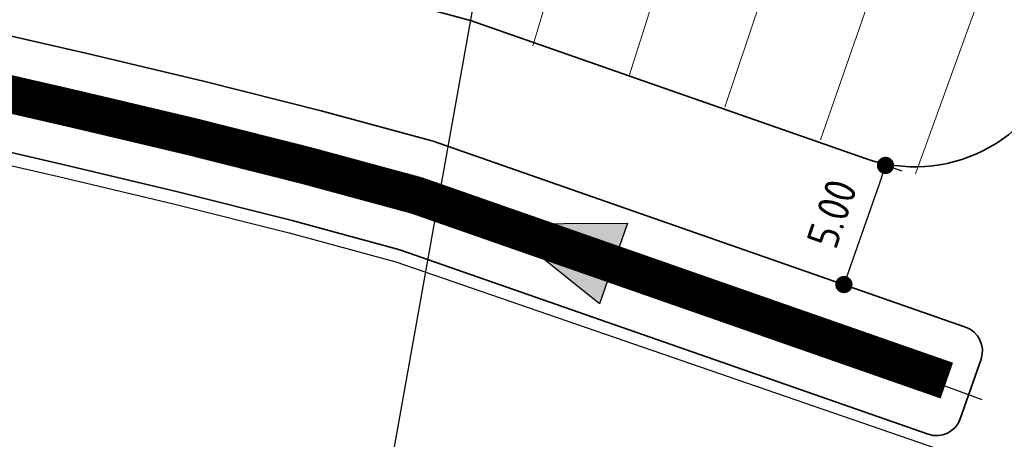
# Model space of a CAD drawing. Extents: x 100296 to 107772, y 404875 to 408930.
# Tile 34 of 98: x 101582 to 101621, y 407427 to 407444. Entities that reach past the tile are written whole.
import ezdxf

# ---------------------------------------------------------------- set-up
doc = ezdxf.new("R2010")
doc.units = 0
for name, pattern in [('B0703', [4.6875, 3.125, -1.5625]), ('CENTER2', [28.575, 19.05, -3.175, 3.175, -3.175]), ('HIDDEN', [2, 1, -1])]:
    doc.linetypes.add(name, pattern=pattern)
for name, color, linetype, lineweight in [('b-we-gw-taludarcering_lang-g', 2, 'Continuous', 18), ('n-we-am_as_weg_hoofdrijbaan_cirkelboog-g', 1, 'CENTER2', 18), ('n-we-gw-grondwerk-g', 2, 'Continuous', 35), ('n-we-gw-grondwerk_watergang-g', 170, 'Continuous', 35)]:
    doc.layers.add(name, color=color, linetype=linetype, lineweight=lineweight)
for name, color, linetype in [('c3d-alignment_labeling', 7, 'Continuous'), ('n-xx-gw-waterlijn-gd', 161, 'Continuous'), ('TDNA----_stroomrichting', 160, 'Continuous'), ('TDNL----_plangrens', 4, 'ENV-L14'), ('TDNL----_stroomrichting', 170, 'Continuous'), ('TDNL5200_duikers', 2, 'B0703'), ('TDNM----_maatvoering', 7, 'Continuous')]:
    doc.layers.add(name, color=color, linetype=linetype)
doc.styles.add('ENV-P', font='ISOCP.SHX')
doc.linetypes.add('ENV-L14', pattern='A,12.5,-1.25,[144,env-shp.shx,S=0.125,R=0,X=0,Y=0.75],-1.25', length=15)
doc.dimstyles.new('ENVIRO1', dxfattribs={"dimtxt": 2.5, "dimasz": 1, "dimexe": 2.5, "dimexo": 2.5, "dimgap": 1.5, "dimtad": 1, "dimzin": 0, "dimdsep": 46, "dimtxsty": 'ENV-P', "dimblk": 'DIMENVIRO', "dimblk1": 'DOTENVIRO', "dimblk2": 'DOTENVIRO', "dimsah": 1, "dimcen": -3, "dimdle": 1.25, "dimse1": 1, "dimse2": 1, "dimclrd": 1, "dimclre": 1, "dimclrt": 2, "dimaunit": 1, "dimadec": 0, "dimazin": 0, "dimtfac": 0.9, "dimtix": 1, "dimtmove": 2, "dimatfit": 3, "dimldrblk": 'DOTENVIRO', "dimfxl": 1, "dimtolj": 1, "dimtzin": 0, "dimarcsym": 0})

# ---------------------------------------------------------------- blocks, each defined once
blk = doc.blocks.new('stroomrichting')
at = {"layer": 'TDNA----_stroomrichting'}
h = blk.add_hatch(color=256, dxfattribs=at)
h.dxf.hatch_style = 1
h.paths.add_polyline_path([(-4.765, 1.689), (0, 0), (-4.765, -1.689)])
at = {"layer": 'TDNL----_stroomrichting'}
blk.add_lwpolyline([(-4.765, 1.689), (0, 0), (0, 0), (-4.765, -1.689)], close=True, dxfattribs=at)
blk = doc.blocks.new('DOTENVIRO')
at = {"color": 0}
for p, q in [((0, -1.404), (0, 1.404)), ((-1, 0), (0, 0))]:
    blk.add_line(p, q, dxfattribs=at)
blk.add_lwpolyline([(-0.342, 0, 0.684, 0.684, 1), (0.342, 0, 0.684, 0.684, 1)], format="xyseb", close=True, dxfattribs=at)
blk = doc.blocks.new('*D2886')
at = {"layer": 'TDNM----_maatvoering', "color": 1, "lineweight": -2, "transparency": 16777216}
blk.add_line((101615.797, 407437.53), (101614.479, 407433.753), dxfattribs=at)
at = {"layer": 'TDNM----_maatvoering', "color": 1, "lineweight": -2, "transparency": 16777216, "xscale": 0.5, "yscale": 0.5, "zscale": 0.5}
for p, rotation in [((101615.962, 407438.002), 70.75678022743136), ((101614.314, 407433.281), 250.7567802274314)]:
    blk.add_blockref('DOTENVIRO', p, dxfattribs=dict(at, rotation=rotation))
at = {"layer": 'TDNM----_maatvoering', "color": 2, "transparency": 16777216, "insert": (101613.84, 407436.095), "char_height": 1.25, "attachment_point": 5, "rotation": 70.7568, "style": 'ENV-P'}
blk.add_mtext('\\A1;5.00', dxfattribs=at)
blk = doc.blocks.new('DIMENVIRO')
at = {"color": 0}
for q in [(0, 0.519), (0, -0.519)]:
    blk.add_line((0, 0), q, dxfattribs=at)
at = {"color": 0, "linetype": 'ByBlock'}
blk.add_solid([(-1, -0.167), (-1, 0.167), (0, 0)], dxfattribs=at)

msp = doc.modelspace()

# ---------------------------------------------------------------- linework, layer by layer
at = {"layer": 'b-we-gw-taludarcering_lang-g'}
for p, q in [((101605.795, 407441.549), (101610.033, 407454.803)), ((101613.385, 407439.014), (101618.28, 407453.071)), ((101601.976, 407442.743), (101603.933, 407449.145)), ((101609.598, 407440.306), (101611.877, 407447.13)), ((101617.155, 407437.674), (101619.787, 407444.93))]:
    msp.add_line(p, q, dxfattribs=at)
at = {"layer": 'c3d-alignment_labeling'}
msp.add_line((101592.28, 407403.263), (101603.715, 407467.249), dxfattribs=at)
at = {"layer": 'n-we-am_as_weg_hoofdrijbaan_cirkelboog-g', "flags": 128}
msp.add_lwpolyline([(101552.913, 407468.676, -0.193346), (101887.232, 407303.817)], format="xyb", dxfattribs=at)
at = {"layer": 'n-we-gw-grondwerk-g'}
for p, q in [((101594.848, 407445.007), (101599.514, 407443.744)), ((101599.514, 407443.744), (101615.163, 407438.281))]:
    msp.add_line(p, q, dxfattribs=at)
msp.add_arc((101617.141, 407443.946), 6, 250.7568, 342.3302, dxfattribs=at)
at = {"layer": 'n-we-gw-grondwerk_watergang-g'}
for p, q in [((101584.317, 407442.432), (101579.645, 407443.505)), ((101588.973, 407441.331), (101584.317, 407442.432)), ((101593.584, 407440.17), (101588.973, 407441.331)), ((101598.035, 407438.964), (101593.584, 407440.17)), ((101578.667, 407439.112), (101583.295, 407438.05)), ((101619.136, 407431.598), (101598.035, 407438.964)), ((101583.295, 407438.05), (101587.905, 407436.959)), ((101587.905, 407436.959), (101592.446, 407435.816)), ((101592.446, 407435.816), (101596.703, 407434.663)), ((101596.703, 407434.663), (101617.653, 407427.35)), ((101618.926, 407427.964), (101619.75, 407430.324))]:
    msp.add_line(p, q, dxfattribs=at)
for centre, start, end in [((101618.806, 407430.654), 340.7568, 70.7568), ((101617.982, 407428.294), 250.7568, 340.7568)]:
    msp.add_arc(centre, 1, start, end, dxfattribs=at)
at = {"layer": 'n-xx-gw-waterlijn-gd', "ltscale": 0.1, "const_width": 1.5}
msp.add_lwpolyline([(101560.534, 407444.894), (101565.206, 407444.098), (101569.874, 407443.235), (101574.522, 407442.308), (101579.156, 407441.308), (101583.806, 407440.241), (101588.439, 407439.145), (101593.015, 407437.993), (101597.369, 407436.813), (101618.394, 407429.474)], dxfattribs=at)
at = {"layer": 'TDNL----_plangrens', "flags": 128}
msp.add_lwpolyline([(100739.287, 407413.077, -0.143247), (100723.751, 407449.32, -0.256812), (100723.984, 407450.243), (100744.992, 407466.294, -0.125198), (100746.663, 407466.988), (100748.19, 407467.146, -0.016623), (100754.006, 407467.496), (100782.803, 407465.563), (100787.864, 407465.328), (100792.837, 407465.08), (100797.812, 407464.817), (100802.786, 407464.541), (100807.759, 407464.25), (100812.732, 407463.944), (100817.668, 407463.625), (100822.562, 407463.247), (100827.487, 407462.797), (100832.453, 407462.323), (100837.423, 407461.834), (100842.46, 407461.322), (100847.545, 407460.885), (100852.562, 407460.5), (100857.533, 407460.103), (100862.504, 407459.692), (100867.238, 407459.286), (100871.955, 407458.564), (100877.078, 407457.746), (100882.136, 407457.162), (100887.216, 407456.446), (100892.394, 407455.977), (100897.375, 407455.526), (100902.345, 407455.06), (100907.315, 407454.58), (100912.26, 407454.087), (100917.179, 407453.55), (100922.047, 407452.969), (100926.848, 407452.286), (100931.718, 407451.454), (100936.746, 407450.579), (100941.787, 407449.777), (100946.892, 407448.968), (100952.163, 407448.3), (100957.313, 407447.881), (100962.26, 407447.463), (100966.993, 407447.018), (100971.682, 407446.292), (100976.581, 407445.431), (100981.546, 407444.544), (100986.525, 407443.64), (100991.527, 407442.74), (100992.333, 407435.384), (101010.646, 407439.363), (101044.608, 407446.751), (101045.548, 407451.865), (101045.735, 407470.838), (101152.226, 407468.563), (101153.796, 407444.826, -0.022136), (101223.76, 407453.484, -0.032015), (101250.534, 407454.525), (101283.164, 407454.725), (101303.289, 407454.872), (101377.701, 407457.671), (101383.509, 407454.801), (101393.978, 407453.974, 0.010913), (101394.434, 407453.93), (101414.361, 407452.414), (101422.656, 407452.026), (101432.62, 407451.54), (101442.511, 407451.019), (101452.418, 407450.334), (101462.461, 407449.634), (101472.522, 407449.054), (101482.525, 407448.499), (101492.485, 407447.938), (101497.455, 407447.635), (101502.45, 407447.332), (101507.418, 407447.041), (101512.347, 407446.74), (101517.255, 407446.424), (101522.141, 407446.09), (101527.002, 407445.734), (101531.838, 407445.351), (101536.65, 407444.937), (101541.435, 407444.49), (101546.191, 407444.004), (101550.887, 407443.477), (101555.499, 407442.883), (101560.095, 407442.179), (101564.726, 407441.39), (101569.355, 407440.535), (101573.963, 407439.616), (101578.559, 407438.624), (101583.182, 407437.563), (101587.787, 407436.473), (101592.32, 407435.332), (101596.555, 407434.185), (101627.128, 407423.645), (101632.471, 407440.484), (101650.339, 407434.411), (101666.674, 407429.308), (101657.666, 407400.472), (101662.609, 407398.928), (101669.244, 407419.6, -0.416061), (101672.402, 407421.214), (101686.819, 407416.5), (101691.477, 407415.007), (101696.122, 407413.52), (101700.774, 407412.031), (101705.421, 407410.544), (101710.009, 407409.059), (101714.528, 407407.51), (101719.032, 407405.884), (101723.523, 407404.191), (101728.031, 407402.419), (101732.547, 407400.629), (101737, 407398.8), (101741.422, 407396.906), (101745.812, 407394.952), (101750.14, 407392.936), (101754.442, 407390.815), (101758.812, 407388.597), (101765.285, 407385.357), (101767.304, 407384.309, -0.304615), (101772.655, 407374.527, -0.000684), (101772.658, 407374.512, 0.068402), (101773.464, 407363.745, -0.192925), (101772.206, 407356.412), (101761.363, 407339.317), (101767.937, 407334.735), (101793.57, 407316.492), (101804.78, 407330.069, -0.22784), (101810.754, 407332.624, 0.051353), (101821.479, 407333.256, -0.188883), (101826.828, 407332.105), (101836.317, 407325.815, -0.024238), (101846.077, 407317.552), (101847.526, 407316), (101850.744, 407312.46), (101853.916, 407308.88), (101857.039, 407305.263), (101860.112, 407301.608), (101862.928, 407298.166), (101916.773, 407216.982), (101968.21, 407134.086), (101972.068, 407127.404), (101996.302, 407098.101), (102005.364, 407086.792), (102008.446, 407082.877), (102011.531, 407078.915), (102014.733, 407074.987), (102018.027, 407071.2), (102021.214, 407067.381), (102024.434, 407063.511), (102027.792, 407059.702), (102031.206, 407056.045), (102034.47, 407052.266), (102037.895, 407048.536), (102041.324, 407044.881), (102044.689, 407041.193), (102048.063, 407037.491), (102051.427, 407033.785), (102054.786, 407030.066), (102058.17, 407026.353), (102061.643, 407022.587), (102065.424, 407019.109), (102069.057, 407015.625), (102072.737, 407012.176), (102076.308, 407008.7), (102079.803, 407005.117), (102083.411, 407001.494), (102087.229, 406998.062), (102090.977, 406994.666), (102094.696, 406991.276), (102098.317, 406987.825), (102101.904, 406984.315), (102105.514, 406980.761), (102109.244, 406977.285), (102112.961, 406973.868), (102116.597, 406970.418), (102120.19, 406966.919), (102123.764, 406963.392), (102127.319, 406959.845), (102130.867, 406956.286), (102134.398, 406952.732), (102137.87, 406949.135), (102141.339, 406945.515), (102144.792, 406941.893), (102148.207, 406938.285), (102151.591, 406934.704), (102154.918, 406931.144), (102158.166, 406927.572), (102161.363, 406923.995), (102164.495, 406920.416), (102167.544, 406916.826), (102170.501, 406913.207), (102173.375, 406909.554), (102176.191, 406905.846), (102178.966, 406902.102), (102181.658, 406898.316), (102184.248, 406894.458), (102186.763, 406890.533), (102189.221, 406886.554), (102191.619, 406882.559), (102193.872, 406878.49), (102196.06, 406874.348), (102198.21, 406870.172), (102200.307, 406865.974), (102202.24, 406861.91), (102208.465, 406847.878), (102209.612, 406844.537), (102211.065, 406840.064), (102212.443, 406835.567), (102213.746, 406831.048), (102214.975, 406826.503), (102216.136, 406821.917), (102217.239, 406817.284), (102218.292, 406812.607), (102219.301, 406807.886), (102219.325, 406807.772, -0.014681), (102222.207, 406791.232), (102224.111, 406778.028, -0.003492), (102224.274, 406776.839), (102225.121, 406769.34, 0.061641), (102220.786, 406763.286), (102219.487, 406761.144, -0.028949), (102216.028, 406759.554), (102209.661, 406756.643), (102212.638, 406750.132), (102212.77, 406736.71, 0.194992), (102231.938, 406746.034, -0.118256), (102234.99, 406749.142, -0.189075), (102261.26, 406754.064, -0.153491), (102274.921, 406742.523, 0.186288), (102288.242, 406736.796), (102295.508, 406736.468), (102295.097, 406742.853), (102293.275, 406749.549), (102279.285, 406779.295), (102275.599, 406787.178), (102279.459, 406788.946), (102271.403, 406806.531), (102262.454, 406826.065), (102245.515, 406863.059), (102225.87, 406905.623), (102192.806, 406977.38), (102173.546, 407019.093), (102144.19, 407082.736), (102101.988, 407174.612), (102101.566, 407175.532), (102070.447, 407156.068), (102058.354, 407182.319), (102047.54, 407175.681), (102037.739, 407186.379), (102032.874, 407192.299), (102029.255, 407196.138), (102025.828, 407199.767), (102022.406, 407203.449), (102018.903, 407207.135), (102015.389, 407210.786), (102011.829, 407214.441), (102008.182, 407218.076), (102004.49, 407221.639), (102000.843, 407225.107), (101997.258, 407228.594), (101993.628, 407232.122), (101989.961, 407235.645), (101986.287, 407239.139), (101982.618, 407242.625), (101978.923, 407246.111), (101975.212, 407249.583), (101971.51, 407253.022), (101967.847, 407256.456), (101964.19, 407259.911), (101960.538, 407263.37), (101956.974, 407266.772), (101953.536, 407270.243), (101950.022, 407273.863), (101946.432, 407277.447), (101942.909, 407281), (101939.364, 407284.602), (101935.744, 407288.247), (101932.072, 407291.848), (101928.419, 407295.428), (101924.813, 407298.944), (101921.305, 407302.533), (101917.695, 407306.239), (101913.96, 407309.964), (101910.156, 407313.597), (101906.37, 407317.173), (101902.563, 407320.729), (101898.735, 407324.275), (101894.865, 407327.796), (101890.979, 407331.268), (101887.092, 407334.706), (101883.216, 407338.102), (101879.348, 407341.51), (101875.434, 407344.911), (101871.619, 407348.185), (101855.595, 407362.909, -0.252732), (101854.819, 407365.154, 0.12191), (101853.161, 407385.816, 0.025555), (101852.353, 407387.982, 0.410588), (101795.986, 407410.505, -0.17814), (101793.686, 407410.635), (101790.402, 407411.669), (101780.409, 407411.565), (101774.564, 407415.656), (101770.103, 407418.488), (101765.77, 407421.195), (101761.453, 407423.907), (101757.101, 407426.624), (101752.717, 407429.332), (101748.299, 407432.018), (101743.858, 407434.667), (101739.403, 407437.289), (101734.926, 407439.885), (101730.428, 407442.456), (101725.909, 407445.003), (101721.323, 407447.549), (101716.643, 407450.029), (101711.914, 407452.415), (101707.143, 407454.704), (101702.338, 407456.9), (101697.38, 407459.065), (101685.044, 407463.695, -0.146899), (101683.593, 407464.958), (101689.246, 407482.745), (101683.893, 407484.422), (101690.31, 407504.961), (101682.103, 407507.907), (101666.15, 407456.924), (101657.685, 407459.121), (101639.766, 407464.547), (101639.685, 407464.286), (101635.455, 407465.601), (101641.237, 407483.167), (101645.307, 407495.533), (101642.08, 407496.719), (101607.129, 407511.646), (101612.392, 407526.001), (101581.993, 407524.671), (101579.507, 407517.488), (101575.394, 407510.198), (101573.121, 407508.777), (101557.269, 407506.807), (101530.824, 407506.206), (101519.057, 407505.93), (101507.29, 407505.653), (101484.731, 407504.656), (101459.497, 407502.934), (101427.265, 407501.014), (101421.153, 407500.943), (101415.041, 407500.872), (101396.604, 407500.255), (101374.489, 407495.756), (101364.292, 407497.12), (101352.064, 407497.113), (101349.584, 407498.703), (101347.492, 407498.976), (101346.248, 407498.39), (101332.711, 407497.804), (101330.029, 407500.122), (101327.997, 407500.331), (101324.518, 407498.84), (101295.003, 407497.573), (101253.763, 407494.725), (101210.414, 407493.493), (101206.788, 407493.731), (101197.064, 407494.53), (101185.904, 407498.014), (101174.033, 407511.47), (101174.455, 407521.521), (101154.625, 407522.265), (101154.208, 407511.155), (101154.051, 407506.961), (101128.647, 407505.961), (101129.038, 407486.739), (101083.087, 407487.881), (101045.912, 407488.699), (101046.337, 407524.66), (101018.197, 407520.306), (101013.516, 407520.023), (101008.506, 407519.689), (101003.328, 407519.371), (100998.019, 407518.772), (100992.877, 407518.042), (100987.831, 407517.295), (100982.874, 407516.548), (100977.976, 407515.901), (100973.021, 407515.31), (100968.036, 407514.73), (100963.064, 407514.171), (100958.089, 407513.646), (100953.019, 407513.126), (100947.903, 407512.502), (100942.897, 407511.846), (100937.935, 407511.25), (100932.946, 407510.666), (100927.968, 407510.097), (100923.119, 407509.574), (100918.262, 407509.232), (100913.265, 407508.895), (100908.271, 407508.562), (100903.281, 407508.238), (100898.297, 407507.929), (100893.313, 407507.634), (100888.336, 407507.355), (100883.34, 407507.098), (100878.168, 407506.821), (100872.915, 407506.317), (100867.833, 407505.711), (100863.07, 407505.164), (100858.33, 407504.917), (100853.369, 407504.701), (100848.387, 407504.499), (100843.339, 407504.31), (100838.25, 407504.044), (100833.228, 407503.745), (100828.244, 407503.463), (100823.26, 407503.195), (100818.326, 407502.945), (100813.419, 407502.775), (100808.465, 407502.653), (100803.484, 407502.545), (100798.504, 407502.452), (100793.522, 407502.374), (100789.347, 407502.318, -0.012414), (100787.98, 407502.342), (100756.167, 407501.166, -0.204149), (100733.464, 407510.682, 0.472604), (100669.209, 407512.987, -0.189251), (100667.842, 407512.288), (100642.492, 407510.2), (100642.192, 407512.871), (100631.088, 407512.614, -0.010411), (100621.58, 407512.591), (100613.926, 407512.725), (100603.93, 407512.908), (100593.931, 407513.092), (100583.933, 407513.275), (100573.935, 407513.459), (100563.936, 407513.642), (100553.938, 407513.826), (100548.939, 407513.918), (100543.94, 407514.009), (100538.941, 407514.101), (100533.941, 407514.193), (100523.943, 407514.376), (100513.945, 407514.56), (100503.946, 407514.743), (100493.948, 407514.927), (100483.949, 407515.11), (100473.933, 407515.293), (100453.469, 407515.647, 0.030706), (100439.261, 407515.02), (100391.282, 407509.047), (100383.01, 407506.929), (100371.062, 407505.886), (100362.02, 407505.096), (100330.373, 407500), (100299.911, 407493.902), (100308.164, 407454.176), (100345.867, 407460.763), (100370.687, 407465.099), (100400, 407467.735), (100436.284, 407469.121), (100480.738, 407467.998), (100527.748, 407460.884), (100583.384, 407446.232), (100637.584, 407424.585), (100688.405, 407397.253), (100715.467, 407378.851), (100722.649, 407379.942), (100725.106, 407378.112), (100734.595, 407380.53), (100753.268, 407385.515), (100765.323, 407388.29), (100752.068, 407397.541)], format="xyb", close=True, dxfattribs=at)
at = {"layer": 'TDNL5200_duikers', "linetype": 'HIDDEN', "flags": 128}
for points in [[(101617.798, 407429.875), (101618.038, 407429.441)], [(101617.495, 407429.191), (101618, 407429.384)]]:
    msp.add_lwpolyline(points, dxfattribs=at)
at = {"layer": 'TDNL5200_duikers', "flags": 128}
msp.add_lwpolyline([(101624.194, 407427.106), (101617.968, 407429.382)], dxfattribs=at)

# ---------------------------------------------------------------- block references
at = {"layer": 'TDNL----_stroomrichting', "rotation": 160.8064825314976}
msp.add_blockref('stroomrichting', (101600.673, 407435.681), dxfattribs=at)

# ---------------------------------------------------------------- dimensions: what is measured, and where the dimension line sits
at = {"layer": 'TDNM----_maatvoering'}
dim = msp.add_aligned_dim(p1=(101615.42, 407438.191), p2=(101613.772, 407433.471), distance=0.574, dimstyle='ENVIRO1', override={"dimscale": 0.5}, dxfattribs=at)
dim.commit()
dim.dimension.update_dxf_attribs({"geometry": '*D2886', "text_midpoint": (101613.84, 407436.095)})

doc.saveas('drawing.dxf')
